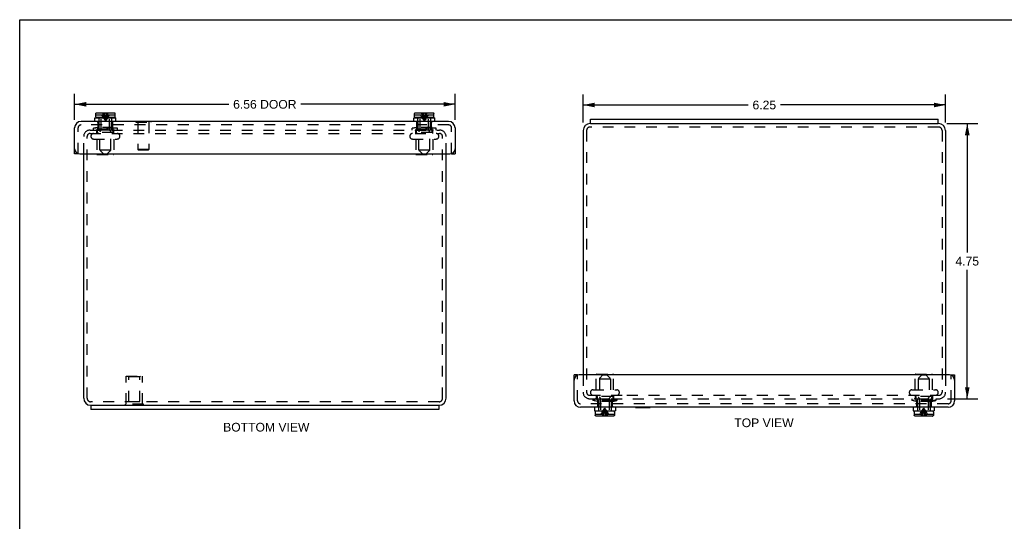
# Model space of a CAD drawing. Header units: inches. Extents: x 0 to 34, y 0 to 22.
# Tile 2 of 3: x 0 to 17, y 13.3 to 22. Entities that reach past the tile are written whole.
import ezdxf

# ---------------------------------------------------------------- set-up
doc = ezdxf.new("R2010")
doc.units = ezdxf.units.IN
doc.header["$LTSCALE"] = 1.868034
doc.header["$MEASUREMENT"] = 0
doc.linetypes.add('HIDDEN', pattern=[0.2, 0.1, -0.1])
doc.layers.get('0').update_dxf_attribs({"linetype": 'CONTINUOUS'})
for name, color, linetype in [('DEFAULT_2', 8, 'HIDDEN'), ('DIMENSIONS', 7, 'CONTINUOUS'), ('DOOR_ASSEMBLY', 7, 'CONTINUOUS')]:
    doc.layers.add(name, color=color, linetype=linetype)
doc.styles.get("Standard").update_dxf_attribs({"font": 'arial.ttf'})
doc.dimstyles.new('DIMSTYLE_2', dxfattribs={"dimtxt": 0.149842, "dimasz": 0.19979, "dimexe": 0.09, "dimexo": 0.07, "dimgap": 0.0375, "dimtad": 0, "dimtih": 1, "dimtoh": 1, "dimzin": 4, "dimdsep": 46, "dimtxsty": 'Standard', "dimblk": '_FILLED', "dimblk1": '_FILLED', "dimblk2": '_FILLED', "dimcen": 0.09, "dimadec": 3, "dimazin": 1, "dimtfac": 1, "dimtdec": 3, "dimtofl": 0, "dimtmove": 0, "dimatfit": 3, "dimldrblk": '_FILLED', "dimfxl": 0, "dimtolj": 1, "dimtzin": 4, "dimarcsym": 0})

# ---------------------------------------------------------------- blocks, each defined once
blk = doc.blocks.new('_FILLED')
at = {"color": 0, "linetype": 'ByBlock'}
blk.add_solid([(0, 0), (-1, 0.2), (-1, -0.2)], dxfattribs=at)
blk = doc.blocks.new('*D3')
at = {"layer": 'DIMENSIONS', "color": 2, "linetype": 'Continuous'}
for p, q in [((0.947, 20.247), (0.947, 20.696)), ((7.51, 20.247), (7.51, 20.696)), ((0.947, 20.516), (3.607, 20.516)), ((7.51, 20.516), (4.85, 20.516))]:
    blk.add_line(p, q, dxfattribs=at)
at = {"layer": 'DIMENSIONS', "color": 2, "linetype": 'Continuous', "xscale": 0.1997896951, "yscale": 0.1997896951, "zscale": 0.1997896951, "rotation": 180}
blk.add_blockref('_FILLED', (0.947, 20.516), dxfattribs=at)
at = {"layer": 'DIMENSIONS', "color": 2, "linetype": 'Continuous', "xscale": 0.1997896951, "yscale": 0.1997896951, "zscale": 0.1997896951}
blk.add_blockref('_FILLED', (7.51, 20.516), dxfattribs=at)
at = {"layer": 'DIMENSIONS', "color": 2, "linetype": 'Continuous', "insert": (4.228, 20.591), "char_height": 0.1498, "width": 1.09234, "attachment_point": 2, "line_spacing_factor": 0.9}
blk.add_mtext('6.56 DOOR', dxfattribs=at)
blk = doc.blocks.new('*D8')
at = {"layer": 'DIMENSIONS', "color": 2, "linetype": 'Continuous'}
for p, q in [((15.988, 20.183), (16.523, 20.183)), ((16.343, 20.183), (16.343, 17.958)), ((16.343, 15.433), (16.343, 17.658)), ((16.001, 15.433), (16.523, 15.433))]:
    blk.add_line(p, q, dxfattribs=at)
at = {"layer": 'DIMENSIONS', "color": 2, "linetype": 'Continuous', "xscale": 0.1997896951, "yscale": 0.1997896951, "zscale": 0.1997896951}
for p, rotation in [((16.343, 20.183), 90), ((16.343, 15.433), 270)]:
    blk.add_blockref('_FILLED', p, dxfattribs=dict(at, rotation=rotation))
at = {"layer": 'DIMENSIONS', "color": 2, "linetype": 'Continuous', "insert": (16.343, 17.883), "char_height": 0.1498, "width": 0.40719, "attachment_point": 2, "line_spacing_factor": 0.9}
blk.add_mtext('4.75', dxfattribs=at)
blk = doc.blocks.new('*D10')
at = {"layer": 'DIMENSIONS', "color": 2, "linetype": 'Continuous'}
for p, q in [((9.718, 20.203), (9.718, 20.684)), ((15.968, 20.203), (15.968, 20.684)), ((9.718, 20.504), (12.565, 20.504)), ((15.968, 20.504), (13.122, 20.504))]:
    blk.add_line(p, q, dxfattribs=at)
at = {"layer": 'DIMENSIONS', "color": 2, "linetype": 'Continuous', "xscale": 0.1997896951, "yscale": 0.1997896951, "zscale": 0.1997896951, "rotation": 180}
blk.add_blockref('_FILLED', (9.718, 20.504), dxfattribs=at)
at = {"layer": 'DIMENSIONS', "color": 2, "linetype": 'Continuous', "xscale": 0.1997896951, "yscale": 0.1997896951, "zscale": 0.1997896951}
blk.add_blockref('_FILLED', (15.968, 20.504), dxfattribs=at)
at = {"layer": 'DIMENSIONS', "color": 2, "linetype": 'Continuous', "insert": (12.843, 20.579), "char_height": 0.1498, "width": 0.40719, "attachment_point": 2, "line_spacing_factor": 0.9}
blk.add_mtext('6.25', dxfattribs=at)

msp = doc.modelspace()

# ---------------------------------------------------------------- linework, layer by layer
at = {"color": 7, "linetype": 'Continuous'}
for p, q in [((0, 0), (0, 21.9769)), ((0, 21.9769), (33.9642, 21.9769)), ((9.8432, 20.1833), (9.8432, 20.2583)), ((15.8432, 20.1833), (15.8432, 20.2583)), ((9.8432, 20.1833), (15.8432, 20.1833)), ((1.2284, 15.3215), (1.2284, 15.2465)), ((1.2284, 15.3215), (7.2284, 15.3215)), ((7.2284, 15.3215), (7.2284, 15.2465))]:
    msp.add_line(p, q, dxfattribs=at)
at = {"color": 3, "linetype": 'Continuous'}
for p, q in [((9.8432, 20.2583), (15.8432, 20.2583)), ((9.7182, 20.0633), (9.7182, 15.8453)), ((9.8432, 20.1833), (9.8382, 20.1833)), ((15.8482, 20.1833), (15.8432, 20.1833)), ((15.9682, 20.0633), (15.9682, 15.8453)), ((1.1034, 15.4415), (1.1034, 19.6595)), ((7.3534, 15.4415), (7.3534, 19.6595)), ((1.2234, 15.3215), (1.2284, 15.3215)), ((7.2284, 15.3215), (7.2334, 15.3215)), ((7.2284, 15.2465), (1.2284, 15.2465))]:
    msp.add_line(p, q, dxfattribs=at)
for centre, start, end in [((9.8382, 20.0633), 90, 180), ((15.8482, 20.0633), 0, 90), ((1.2234, 15.4415), 180, 270), ((7.2334, 15.4415), 270, 360)]:
    msp.add_arc(centre, 0.12, start, end, dxfattribs=at)
at = {"layer": 'DEFAULT_2', "color": 8, "linetype": 'HIDDEN'}
for p, q in [((1.2154, 20.0715), (7.2414, 20.0715)), ((1.3434, 20.117), (1.2709, 20.1015)), ((1.2709, 20.0715), (1.2709, 20.1015)), ((1.6859, 20.1015), (1.2709, 20.1015)), ((1.3304, 20.0115), (1.3304, 20.0615)), ((1.3434, 20.0365), (1.3434, 20.117)), ((1.6134, 20.117), (1.3434, 20.117)), ((1.6134, 20.0365), (1.6134, 20.117)), ((1.6134, 20.117), (1.6859, 20.1015)), ((1.6264, 20.0115), (1.6264, 20.0615)), ((1.6859, 20.0715), (1.6859, 20.1015)), ((6.8434, 20.117), (6.7709, 20.1015)), ((7.1859, 20.1015), (6.7709, 20.1015)), ((6.7709, 20.0715), (6.7709, 20.1015)), ((6.8304, 20.0115), (6.8304, 20.0615)), ((7.1134, 20.117), (6.8434, 20.117)), ((6.8434, 20.0365), (6.8434, 20.117)), ((7.1134, 20.0365), (7.1134, 20.117)), ((7.1134, 20.117), (7.1859, 20.1015)), ((7.1264, 20.0115), (7.1264, 20.0615)), ((7.1859, 20.0715), (7.1859, 20.1015)), ((9.7782, 20.0633), (9.7782, 15.5453)), ((15.8482, 20.1233), (9.8382, 20.1233)), ((15.9082, 20.0633), (15.9082, 15.5453)), ((1.1034, 19.6595), (1.1034, 19.9595)), ((1.1634, 15.4415), (1.1634, 19.9595)), ((1.2154, 20.0115), (7.2414, 20.0115)), ((1.2284, 19.9653), (1.2284, 19.9633)), ((1.2747, 19.917), (1.6822, 19.917)), ((1.3304, 19.917), (1.3304, 19.659)), ((1.6084, 20.0315), (1.3484, 20.0315)), ((1.3834, 19.7315), (1.3834, 20.0315)), ((1.5734, 19.7315), (1.5734, 20.0315)), ((1.6264, 19.917), (1.6264, 19.659)), ((1.7284, 19.9653), (1.7284, 19.9633)), ((6.7284, 19.9653), (6.7284, 19.9633)), ((6.7747, 19.917), (7.1822, 19.917)), ((6.8304, 19.917), (6.8304, 19.659)), ((7.1084, 20.0315), (6.8484, 20.0315)), ((6.8834, 19.7315), (6.8834, 20.0315)), ((7.0734, 19.7315), (7.0734, 20.0315)), ((7.1264, 19.917), (7.1264, 19.659)), ((7.2284, 19.9653), (7.2284, 19.9633)), ((7.2934, 15.4415), (7.2934, 19.9595)), ((7.3534, 19.6595), (7.3534, 19.9595)), ((1.3834, 19.7315), (1.5734, 19.7315)), ((6.8834, 19.7315), (7.0734, 19.7315)), ((1.3404, 19.649), (1.6164, 19.649)), ((6.8404, 19.649), (7.1164, 19.649)), ((1.8384, 15.3421), (1.8384, 15.8211)), ((1.8384, 15.8211), (2.1184, 15.8211)), ((1.8834, 15.8111), (1.8734, 15.8211)), ((1.8834, 15.3836), (1.8834, 15.8111)), ((2.0734, 15.8111), (1.8834, 15.8111)), ((2.0734, 15.8111), (2.0834, 15.8211)), ((2.0734, 15.3836), (2.0734, 15.8111)), ((2.1184, 15.3421), (2.1184, 15.8211)), ((9.7182, 15.8453), (9.7182, 15.5453)), ((9.9452, 15.5878), (9.9452, 15.8458)), ((9.9552, 15.8558), (10.2312, 15.8558)), ((10.2412, 15.5878), (10.2412, 15.8458)), ((15.4452, 15.5878), (15.4452, 15.8458)), ((15.4552, 15.8558), (15.7312, 15.8558)), ((15.7412, 15.5878), (15.7412, 15.8458)), ((15.9682, 15.8453), (15.9682, 15.5453)), ((9.9982, 15.7733), (9.9982, 15.4733)), ((10.1882, 15.7733), (9.9982, 15.7733)), ((10.1882, 15.7733), (10.1882, 15.4733)), ((15.6882, 15.7733), (15.4982, 15.7733)), ((15.4982, 15.7733), (15.4982, 15.4733)), ((15.6882, 15.7733), (15.6882, 15.4733)), ((9.8302, 15.4933), (10.4744, 15.4933)), ((9.8432, 15.5396), (9.8432, 15.5416)), ((9.8894, 15.5878), (10.2969, 15.5878)), ((9.9452, 15.4933), (9.9452, 15.4433)), ((9.9582, 15.4683), (9.9582, 15.3878)), ((10.2232, 15.4733), (9.9632, 15.4733)), ((10.2282, 15.4683), (10.2282, 15.3878)), ((10.2412, 15.4933), (10.2412, 15.4433)), ((10.3432, 15.5396), (10.3432, 15.5416)), ((10.4744, 15.4933), (15.8614, 15.4933)), ((15.3432, 15.5396), (15.3432, 15.5416)), ((15.3894, 15.5878), (15.7969, 15.5878)), ((15.4452, 15.4933), (15.4452, 15.4433)), ((15.4582, 15.4683), (15.4582, 15.3878)), ((15.7232, 15.4733), (15.4632, 15.4733)), ((15.7282, 15.4683), (15.7282, 15.3878)), ((15.7412, 15.4933), (15.7412, 15.4433)), ((15.8432, 15.5396), (15.8432, 15.5416)), ((7.2334, 15.3815), (1.2234, 15.3815)), ((2.1344, 15.3421), (1.8224, 15.3421)), ((1.8224, 15.3211), (1.8224, 15.3421)), ((2.1344, 15.3211), (1.8224, 15.3211)), ((1.8834, 15.3836), (2.0734, 15.3836)), ((1.9784, 15.3211), (1.9784, 15.3421)), ((2.1344, 15.3211), (2.1344, 15.3421)), ((9.8302, 15.4333), (15.8562, 15.4333)), ((9.8857, 15.4333), (9.8857, 15.4033)), ((9.9582, 15.3878), (9.8857, 15.4033)), ((10.3007, 15.4033), (9.8857, 15.4033)), ((10.2282, 15.3878), (9.9582, 15.3878)), ((10.2282, 15.3878), (10.3007, 15.4033)), ((10.3007, 15.4333), (10.3007, 15.4033)), ((15.3857, 15.4333), (15.3857, 15.4033)), ((15.8007, 15.4033), (15.3857, 15.4033)), ((15.4582, 15.3878), (15.3857, 15.4033)), ((15.7282, 15.3878), (15.4582, 15.3878)), ((15.7282, 15.3878), (15.8007, 15.4033)), ((15.8007, 15.4333), (15.8007, 15.4033))]:
    msp.add_line(p, q, dxfattribs=at)
for centre, radius, start, end in [((1.2154, 19.9595), 0.112, 90, 180), ((1.3204, 20.0615), 0.01, 0, 90), ((1.6364, 20.0615), 0.01, 90, 180), ((6.8204, 20.0615), 0.01, 0, 90), ((7.1364, 20.0615), 0.01, 90, 180), ((7.2414, 19.9595), 0.112, 0, 90), ((9.8382, 20.0633), 0.06, 90, 180), ((15.8482, 20.0633), 0.06, 0, 90), ((1.2154, 19.9595), 0.052, 90, 180), ((1.2747, 19.9653), 0.0462, 90, 180), ((1.2747, 19.9633), 0.0462, 180, 270), ((1.3484, 20.0365), 0.005, 180, 270), ((1.6084, 20.0365), 0.005, 270, 360), ((1.6822, 19.9653), 0.0462, 0, 90), ((1.6822, 19.9633), 0.0462, 270, 360), ((6.7747, 19.9653), 0.0462, 90, 180), ((6.7747, 19.9633), 0.0462, 180, 270), ((6.8484, 20.0365), 0.005, 180, 270), ((7.1084, 20.0365), 0.005, 270, 360), ((7.1822, 19.9653), 0.0462, 0, 90), ((7.1822, 19.9633), 0.0462, 270, 360), ((7.2414, 19.9595), 0.052, 0, 90), ((1.3404, 19.659), 0.01, 180, 270), ((1.6164, 19.659), 0.01, 270, 360), ((6.8404, 19.659), 0.01, 180, 270), ((7.1164, 19.659), 0.01, 270, 360), ((9.9552, 15.8458), 0.01, 90, 180), ((10.2312, 15.8458), 0.01, 0, 90), ((15.4552, 15.8458), 0.01, 90, 180), ((15.7312, 15.8458), 0.01, 0, 90), ((9.8302, 15.5453), 0.112, 180, 270), ((9.8302, 15.5453), 0.052, 180, 270), ((9.8894, 15.5416), 0.0462, 90, 180), ((9.8894, 15.5396), 0.0462, 180, 270), ((9.9632, 15.4683), 0.005, 90, 180), ((10.2232, 15.4683), 0.005, 0, 90), ((10.2969, 15.5416), 0.0462, 0, 90), ((10.2969, 15.5396), 0.0462, 270, 360), ((15.3894, 15.5416), 0.0462, 90, 180), ((15.3894, 15.5396), 0.0462, 180, 270), ((15.4632, 15.4683), 0.005, 90, 180), ((15.7232, 15.4683), 0.005, 0, 90), ((15.7969, 15.5416), 0.0462, 0, 90), ((15.7969, 15.5396), 0.0462, 270, 360), ((15.8562, 15.5453), 0.112, 270, 360), ((15.8562, 15.5453), 0.052, 276.18997, 360), ((1.2234, 15.4415), 0.06, 180, 270), ((7.2334, 15.4415), 0.06, 270, 360), ((9.9352, 15.4433), 0.01, 270, 360), ((10.2512, 15.4433), 0.01, 180, 270), ((15.4352, 15.4433), 0.01, 270, 360), ((15.7512, 15.4433), 0.01, 180, 270)]:
    msp.add_arc(centre, radius, start, end, dxfattribs=at)
at = {"layer": 'DOOR_ASSEMBLY', "color": 3, "linetype": 'Continuous'}
for p, q in [((7.3977, 20.2195), (1.0592, 20.2195)), ((0.9472, 19.6595), (0.9472, 20.1075)), ((7.5097, 20.1075), (7.5097, 19.6595)), ((1.0372, 19.6595), (7.4197, 19.6595)), ((9.5619, 15.3973), (9.5619, 15.8453)), ((16.0344, 15.8453), (9.6519, 15.8453)), ((16.1244, 15.8453), (16.1244, 15.3973)), ((16.0124, 15.2853), (9.6739, 15.2853))]:
    msp.add_line(p, q, dxfattribs=at)
at = {"layer": 'DOOR_ASSEMBLY', "color": 7, "linetype": 'Continuous'}
for p, q in [((1.2974, 20.2195), (1.2974, 20.282)), ((1.2974, 20.282), (1.6594, 20.282)), ((1.3114, 20.302), (1.3114, 20.337)), ((1.3114, 20.337), (1.3122, 20.337)), ((1.3122, 20.355), (1.3123, 20.3565)), ((1.3122, 20.337), (1.3122, 20.355)), ((1.3259, 20.37), (1.3273, 20.37)), ((1.6304, 20.287), (1.3264, 20.287)), ((1.3273, 20.37), (1.6295, 20.37)), ((1.4054, 20.282), (1.4054, 20.287)), ((1.5514, 20.282), (1.5514, 20.287)), ((1.6295, 20.37), (1.631, 20.37)), ((1.6446, 20.337), (1.6446, 20.355)), ((1.6446, 20.337), (1.6454, 20.337)), ((1.6454, 20.302), (1.6454, 20.337)), ((1.6594, 20.2195), (1.6594, 20.282)), ((2.0042, 20.2235), (2.0042, 20.2195)), ((2.0042, 20.2235), (2.2602, 20.2235)), ((2.2602, 20.2235), (2.2602, 20.2195)), ((6.7974, 20.282), (7.1594, 20.282)), ((6.7974, 20.2195), (6.7974, 20.282)), ((6.8114, 20.337), (6.8122, 20.337)), ((6.8114, 20.302), (6.8114, 20.337)), ((6.8122, 20.355), (6.8123, 20.3565)), ((6.8122, 20.337), (6.8122, 20.355)), ((6.8259, 20.37), (6.8273, 20.37)), ((7.1304, 20.287), (6.8264, 20.287)), ((6.8273, 20.37), (7.1295, 20.37)), ((6.9054, 20.282), (6.9054, 20.287)), ((7.0514, 20.282), (7.0514, 20.287)), ((7.1295, 20.37), (7.131, 20.37)), ((7.1446, 20.337), (7.1446, 20.355)), ((7.1446, 20.337), (7.1454, 20.337)), ((7.1454, 20.302), (7.1454, 20.337)), ((7.1594, 20.2195), (7.1594, 20.282)), ((1.0072, 19.6595), (0.9472, 19.6595)), ((1.0072, 19.6647), (1.0072, 19.6595)), ((7.4497, 19.6595), (7.4497, 19.6647)), ((7.4497, 19.6595), (7.5097, 19.6595)), ((9.6219, 15.8453), (9.5619, 15.8453)), ((9.6219, 15.8453), (9.6219, 15.8402)), ((16.0644, 15.8453), (16.1244, 15.8453)), ((9.9122, 15.2853), (9.9122, 15.2228)), ((10.2742, 15.2853), (10.2742, 15.2228)), ((10.6189, 15.2813), (10.6189, 15.2853)), ((10.8749, 15.2813), (10.8749, 15.2853)), ((15.4122, 15.2853), (15.4122, 15.2228)), ((15.7742, 15.2853), (15.7742, 15.2228)), ((9.9122, 15.2228), (10.2742, 15.2228)), ((9.9262, 15.2028), (9.9262, 15.1678)), ((9.927, 15.1678), (9.9262, 15.1678)), ((9.927, 15.1678), (9.927, 15.1498)), ((9.927, 15.1484), (9.927, 15.1498)), ((9.9421, 15.1348), (9.9406, 15.1349)), ((10.2452, 15.2178), (9.9412, 15.2178)), ((10.2443, 15.1348), (9.9421, 15.1348)), ((10.0202, 15.2228), (10.0202, 15.2178)), ((10.1662, 15.2228), (10.1662, 15.2178)), ((10.2457, 15.1349), (10.2443, 15.1348)), ((10.2593, 15.1678), (10.2593, 15.1498)), ((10.2602, 15.1678), (10.2593, 15.1678)), ((10.2593, 15.1498), (10.2593, 15.1484)), ((10.2602, 15.2028), (10.2602, 15.1678)), ((10.6189, 15.2813), (10.8749, 15.2813)), ((15.4122, 15.2228), (15.7742, 15.2228)), ((15.4262, 15.2028), (15.4262, 15.1678)), ((15.427, 15.1678), (15.4262, 15.1678)), ((15.427, 15.1678), (15.427, 15.1498)), ((15.427, 15.1484), (15.427, 15.1498)), ((15.4421, 15.1348), (15.4406, 15.1349)), ((15.7452, 15.2178), (15.4412, 15.2178)), ((15.7443, 15.1348), (15.4421, 15.1348)), ((15.5202, 15.2228), (15.5202, 15.2178)), ((15.6662, 15.2228), (15.6662, 15.2178)), ((15.7457, 15.1349), (15.7443, 15.1348)), ((15.7602, 15.1678), (15.7593, 15.1678)), ((15.7593, 15.1678), (15.7593, 15.1498)), ((15.7593, 15.1498), (15.7593, 15.1484)), ((15.7602, 15.2028), (15.7602, 15.1678))]:
    msp.add_line(p, q, dxfattribs=at)
at = {"layer": 'DOOR_ASSEMBLY', "color": 8, "linetype": 'HIDDEN'}
for p, q in [((1.3122, 20.337), (1.4458, 20.337)), ((1.314, 20.3621), (1.314, 20.3621)), ((1.3148, 20.3634), (1.3148, 20.3634)), ((1.3157, 20.3646), (1.3157, 20.3645)), ((1.3167, 20.3656), (1.3167, 20.3656)), ((1.3178, 20.3666), (1.3178, 20.3666)), ((1.319, 20.3675), (1.319, 20.3675)), ((1.3202, 20.3683), (1.3202, 20.3683)), ((1.3259, 20.37), (1.3244, 20.3697)), ((1.3484, 20.202), (1.3484, 20.2195)), ((1.3684, 20.202), (1.3684, 20.282)), ((1.4054, 20.0742), (1.4054, 20.282)), ((1.4328, 20.3015), (1.4433, 20.284)), ((1.5134, 20.3422), (1.511, 20.337)), ((1.511, 20.337), (1.6446, 20.337)), ((1.524, 20.3015), (1.5135, 20.284)), ((1.5514, 20.0742), (1.5514, 20.282)), ((1.5884, 20.202), (1.5884, 20.282)), ((1.6084, 20.202), (1.6084, 20.2195)), ((1.6366, 20.3683), (1.6366, 20.3683)), ((1.6379, 20.3675), (1.6379, 20.3675)), ((1.6391, 20.3666), (1.6391, 20.3666)), ((1.6402, 20.3656), (1.6402, 20.3656)), ((1.6412, 20.3645), (1.6412, 20.3646)), ((1.6421, 20.3634), (1.6421, 20.3634)), ((1.6428, 20.3621), (1.6428, 20.3621)), ((1.6445, 20.3565), (1.6443, 20.3579)), ((2.0042, 20.2195), (2.0042, 20.2055)), ((2.2602, 20.2195), (2.2602, 20.2055)), ((6.8122, 20.337), (6.9458, 20.337)), ((6.814, 20.3621), (6.814, 20.3621)), ((6.8148, 20.3634), (6.8148, 20.3634)), ((6.8157, 20.3646), (6.8157, 20.3645)), ((6.8167, 20.3656), (6.8167, 20.3656)), ((6.8178, 20.3666), (6.8178, 20.3666)), ((6.819, 20.3675), (6.819, 20.3675)), ((6.8202, 20.3683), (6.8202, 20.3683)), ((6.8259, 20.37), (6.8244, 20.3697)), ((6.8484, 20.202), (6.8484, 20.2195)), ((6.8684, 20.202), (6.8684, 20.282)), ((6.9054, 20.0742), (6.9054, 20.282)), ((6.9328, 20.3015), (6.9433, 20.284)), ((7.0134, 20.3422), (7.011, 20.337)), ((7.011, 20.337), (7.1446, 20.337)), ((7.024, 20.3015), (7.0135, 20.284)), ((7.0514, 20.0742), (7.0514, 20.282)), ((7.0884, 20.202), (7.0884, 20.282)), ((7.1084, 20.202), (7.1084, 20.2195)), ((7.1366, 20.3683), (7.1366, 20.3683)), ((7.1379, 20.3675), (7.1379, 20.3675)), ((7.1391, 20.3666), (7.1391, 20.3666)), ((7.1402, 20.3656), (7.1402, 20.3656)), ((7.1412, 20.3645), (7.1412, 20.3646)), ((7.1421, 20.3634), (7.1421, 20.3634)), ((7.1428, 20.3621), (7.1428, 20.3621)), ((7.1445, 20.3565), (7.1443, 20.3579)), ((1.0072, 19.6647), (1.0072, 20.1075)), ((7.3977, 20.1595), (1.0592, 20.1595)), ((1.3386, 20.0945), (1.3466, 20.0868)), ((1.3386, 20.0945), (1.6182, 20.0945)), ((1.3466, 20.0868), (1.3543, 20.0793)), ((1.3484, 20.202), (1.3726, 20.202)), ((1.3519, 20.0945), (1.3519, 20.202)), ((1.3543, 20.0793), (1.3617, 20.072)), ((1.5951, 20.072), (1.3617, 20.072)), ((1.3726, 20.072), (1.3726, 20.202)), ((1.3844, 19.7272), (1.3844, 20.0408)), ((1.401, 20.0636), (1.3888, 20.0514)), ((1.5558, 20.0636), (1.568, 20.0514)), ((1.5724, 19.7272), (1.5724, 20.0408)), ((1.5843, 20.072), (1.5843, 20.202)), ((1.5843, 20.202), (1.6084, 20.202)), ((1.6026, 20.0793), (1.5951, 20.072)), ((1.6026, 20.0793), (1.6103, 20.0868)), ((1.6049, 20.0945), (1.6049, 20.202)), ((1.6103, 20.0868), (1.6182, 20.0945)), ((2.0042, 20.2055), (2.2602, 20.2055)), ((2.0382, 20.2055), (2.0382, 19.7335)), ((2.2262, 20.2055), (2.2262, 19.7335)), ((6.8386, 20.0945), (7.1182, 20.0945)), ((6.8466, 20.0868), (6.8386, 20.0945)), ((6.8466, 20.0868), (6.8543, 20.0793)), ((6.8484, 20.202), (6.8726, 20.202)), ((6.8519, 20.0945), (6.8519, 20.202)), ((6.8543, 20.0793), (6.8617, 20.072)), ((7.0951, 20.072), (6.8617, 20.072)), ((6.8726, 20.072), (6.8726, 20.202)), ((6.8844, 19.7272), (6.8844, 20.0408)), ((6.901, 20.0636), (6.8888, 20.0514)), ((7.0558, 20.0636), (7.068, 20.0514)), ((7.0724, 19.7272), (7.0724, 20.0408)), ((7.0843, 20.202), (7.1084, 20.202)), ((7.0843, 20.072), (7.0843, 20.202)), ((7.0951, 20.072), (7.1026, 20.0793)), ((7.1026, 20.0793), (7.1103, 20.0868)), ((7.1049, 20.0945), (7.1049, 20.202)), ((7.1103, 20.0868), (7.1182, 20.0945)), ((7.4497, 19.6647), (7.4497, 20.1075)), ((1.4454, 19.66), (1.3888, 19.7166)), ((1.5114, 19.66), (1.568, 19.7166)), ((2.0482, 19.7235), (2.0382, 19.7335)), ((2.2262, 19.7335), (2.0382, 19.7335)), ((2.2162, 19.7235), (2.0482, 19.7235)), ((2.2162, 19.7235), (2.2262, 19.7335)), ((6.9454, 19.66), (6.8888, 19.7166)), ((7.0114, 19.66), (7.068, 19.7166)), ((1.4454, 19.66), (1.5114, 19.66)), ((6.9454, 19.66), (7.0114, 19.66)), ((9.6219, 15.3973), (9.6219, 15.8402)), ((10.0602, 15.8448), (10.0035, 15.7882)), ((10.0602, 15.8448), (10.1262, 15.8448)), ((10.1262, 15.8448), (10.1828, 15.7882)), ((15.5602, 15.8448), (15.5035, 15.7882)), ((15.5602, 15.8448), (15.6262, 15.8448)), ((15.6262, 15.8448), (15.6828, 15.7882)), ((16.0644, 15.3973), (16.0644, 15.8453)), ((9.9992, 15.7776), (9.9992, 15.464)), ((10.1872, 15.7776), (10.1872, 15.464)), ((15.4992, 15.7776), (15.4992, 15.464)), ((15.6872, 15.7776), (15.6872, 15.464)), ((16.0124, 15.3453), (9.6739, 15.3453)), ((9.9613, 15.4181), (9.9533, 15.4103)), ((10.233, 15.4103), (9.9533, 15.4103)), ((9.969, 15.4256), (9.9613, 15.4181)), ((9.9632, 15.3028), (9.9632, 15.2853)), ((9.9873, 15.3028), (9.9632, 15.3028)), ((9.9667, 15.4103), (9.9667, 15.3028)), ((9.969, 15.4256), (9.9764, 15.4328)), ((9.9764, 15.4328), (10.2099, 15.4328)), ((9.9832, 15.3028), (9.9832, 15.2228)), ((9.9873, 15.4328), (9.9873, 15.3028)), ((10.0158, 15.4412), (10.0035, 15.4534)), ((10.0202, 15.4306), (10.0202, 15.2228)), ((10.1662, 15.4306), (10.1662, 15.2228)), ((10.1705, 15.4412), (10.1828, 15.4534)), ((10.199, 15.4328), (10.199, 15.3028)), ((10.2232, 15.3028), (10.199, 15.3028)), ((10.2032, 15.3028), (10.2032, 15.2228)), ((10.2173, 15.4256), (10.2099, 15.4328)), ((10.225, 15.4181), (10.2173, 15.4256)), ((10.2196, 15.4103), (10.2196, 15.3028)), ((10.2232, 15.3028), (10.2232, 15.2853)), ((10.233, 15.4103), (10.225, 15.4181)), ((15.4613, 15.4181), (15.4533, 15.4103)), ((15.733, 15.4103), (15.4533, 15.4103)), ((15.469, 15.4256), (15.4613, 15.4181)), ((15.4873, 15.3028), (15.4632, 15.3028)), ((15.4632, 15.3028), (15.4632, 15.2853)), ((15.4667, 15.4103), (15.4667, 15.3028)), ((15.4764, 15.4328), (15.469, 15.4256)), ((15.4764, 15.4328), (15.7099, 15.4328)), ((15.4832, 15.3028), (15.4832, 15.2228)), ((15.4873, 15.4328), (15.4873, 15.3028)), ((15.5158, 15.4412), (15.5035, 15.4534)), ((15.5202, 15.4306), (15.5202, 15.2228)), ((15.6662, 15.4306), (15.6662, 15.2228)), ((15.6705, 15.4412), (15.6828, 15.4534)), ((15.699, 15.4328), (15.699, 15.3028)), ((15.7232, 15.3028), (15.699, 15.3028)), ((15.7032, 15.3028), (15.7032, 15.2228)), ((15.7173, 15.4256), (15.7099, 15.4328)), ((15.725, 15.4181), (15.7173, 15.4256)), ((15.7196, 15.4103), (15.7196, 15.3028)), ((15.7232, 15.3028), (15.7232, 15.2853)), ((15.725, 15.4181), (15.733, 15.4103)), ((9.927, 15.1678), (10.0606, 15.1678)), ((9.927, 15.1484), (9.9273, 15.1469)), ((9.9288, 15.1428), (9.9288, 15.1427)), ((9.9295, 15.1415), (9.9295, 15.1415)), ((9.9304, 15.1403), (9.9304, 15.1403)), ((9.9314, 15.1392), (9.9314, 15.1392)), ((9.9325, 15.1382), (9.9325, 15.1382)), ((9.9337, 15.1373), (9.9337, 15.1373)), ((9.9349, 15.1366), (9.935, 15.1366)), ((9.9406, 15.1349), (9.9406, 15.1349)), ((10.0476, 15.2034), (10.058, 15.2208)), ((10.1257, 15.1678), (10.2593, 15.1678)), ((10.1387, 15.2034), (10.1283, 15.2208)), ((10.2457, 15.1349), (10.2472, 15.1351)), ((10.2514, 15.1366), (10.2514, 15.1366)), ((10.2526, 15.1373), (10.2526, 15.1373)), ((10.2538, 15.1382), (10.2538, 15.1382)), ((10.2549, 15.1392), (10.2549, 15.1392)), ((10.2559, 15.1403), (10.2559, 15.1403)), ((10.2568, 15.1415), (10.2568, 15.1415)), ((10.2576, 15.1427), (10.2576, 15.1428)), ((10.2593, 15.1484), (10.2593, 15.1484)), ((15.427, 15.1678), (15.5606, 15.1678)), ((15.427, 15.1484), (15.4273, 15.1469)), ((15.4288, 15.1428), (15.4288, 15.1427)), ((15.4295, 15.1415), (15.4295, 15.1415)), ((15.4304, 15.1403), (15.4304, 15.1403)), ((15.4314, 15.1392), (15.4314, 15.1392)), ((15.4325, 15.1382), (15.4325, 15.1382)), ((15.4337, 15.1373), (15.4337, 15.1373)), ((15.4349, 15.1366), (15.435, 15.1366)), ((15.4406, 15.1349), (15.4406, 15.1349)), ((15.5476, 15.2034), (15.558, 15.2208)), ((15.6257, 15.1678), (15.7593, 15.1678)), ((15.6387, 15.2034), (15.6283, 15.2208)), ((15.7457, 15.1349), (15.7472, 15.1351)), ((15.7514, 15.1366), (15.7514, 15.1366)), ((15.7526, 15.1373), (15.7526, 15.1373)), ((15.7538, 15.1382), (15.7538, 15.1382)), ((15.7549, 15.1392), (15.7549, 15.1392)), ((15.7559, 15.1403), (15.7559, 15.1403)), ((15.7568, 15.1415), (15.7568, 15.1415)), ((15.7576, 15.1427), (15.7576, 15.1428))]:
    msp.add_line(p, q, dxfattribs=at)
at = {"layer": 'DOOR_ASSEMBLY', "color": 7, "linetype": 'Continuous'}
for points in [[(1.3123, 20.3565), (1.3125, 20.3579), (1.3129, 20.3594), (1.3134, 20.3608), (1.314, 20.3621), (1.3148, 20.3634), (1.3157, 20.3645), (1.3167, 20.3656), (1.3178, 20.3666), (1.319, 20.3675), (1.3202, 20.3683), (1.3216, 20.3689), (1.323, 20.3694), (1.3244, 20.3697), (1.3259, 20.37)], [(1.631, 20.37), (1.6325, 20.3697), (1.6339, 20.3694), (1.6353, 20.3689), (1.6366, 20.3683), (1.6379, 20.3675), (1.6391, 20.3666), (1.6402, 20.3656), (1.6412, 20.3646), (1.6421, 20.3634), (1.6428, 20.3621), (1.6435, 20.3608), (1.644, 20.3594), (1.6443, 20.3579)], [(1.6443, 20.3579), (1.6445, 20.3565), (1.6446, 20.355)], [(6.8123, 20.3565), (6.8125, 20.3579), (6.8129, 20.3594), (6.8134, 20.3608), (6.814, 20.3621), (6.8148, 20.3634), (6.8157, 20.3645), (6.8167, 20.3656), (6.8178, 20.3666), (6.819, 20.3675), (6.8202, 20.3683), (6.8216, 20.3689), (6.823, 20.3694), (6.8244, 20.3697), (6.8259, 20.37)], [(7.131, 20.37), (7.1325, 20.3697), (7.1339, 20.3694), (7.1353, 20.3689), (7.1366, 20.3683), (7.1379, 20.3675), (7.1391, 20.3666), (7.1402, 20.3656), (7.1412, 20.3646), (7.1421, 20.3634), (7.1428, 20.3621), (7.1435, 20.3608), (7.144, 20.3594), (7.1443, 20.3579)], [(7.1443, 20.3579), (7.1445, 20.3565), (7.1446, 20.355)], [(9.9406, 15.1349), (9.9391, 15.1351), (9.9377, 15.1355), (9.9363, 15.136), (9.935, 15.1366), (9.9337, 15.1373), (9.9325, 15.1382), (9.9314, 15.1392), (9.9304, 15.1403), (9.9295, 15.1415), (9.9288, 15.1427), (9.9281, 15.1441), (9.9276, 15.1455), (9.9273, 15.1469), (9.927, 15.1484)], [(10.2593, 15.1484), (10.259, 15.1469), (10.2587, 15.1455), (10.2582, 15.1441), (10.2576, 15.1428), (10.2568, 15.1415), (10.2559, 15.1403), (10.2549, 15.1392), (10.2538, 15.1382), (10.2526, 15.1373), (10.2514, 15.1366), (10.25, 15.136), (10.2486, 15.1355), (10.2472, 15.1351), (10.2457, 15.1349)], [(15.4406, 15.1349), (15.4391, 15.1351), (15.4377, 15.1355), (15.4363, 15.136), (15.435, 15.1366), (15.4337, 15.1373), (15.4325, 15.1382), (15.4314, 15.1392), (15.4304, 15.1403), (15.4295, 15.1415), (15.4288, 15.1427), (15.4281, 15.1441), (15.4276, 15.1455), (15.4273, 15.1469), (15.427, 15.1484)], [(15.7593, 15.1484), (15.759, 15.1469), (15.7587, 15.1455), (15.7582, 15.1441), (15.7576, 15.1428), (15.7568, 15.1415), (15.7559, 15.1403), (15.7549, 15.1392), (15.7538, 15.1382), (15.7526, 15.1373), (15.7514, 15.1366), (15.75, 15.136), (15.7486, 15.1355), (15.7472, 15.1351), (15.7457, 15.1349)]]:
    msp.add_lwpolyline(points, dxfattribs=at)
at = {"layer": 'DOOR_ASSEMBLY', "color": 8, "linetype": 'HIDDEN'}
for points in [[(1.4137, 20.337), (1.423, 20.3191), (1.4328, 20.3015)], [(1.4458, 20.337), (1.4434, 20.3422), (1.441, 20.3475), (1.4386, 20.3529), (1.4362, 20.3585), (1.4338, 20.3642), (1.4314, 20.37)], [(1.4404, 20.337), (1.4458, 20.3191), (1.4516, 20.3015), (1.4578, 20.284), (1.4643, 20.2668), (1.4712, 20.2498), (1.4784, 20.233)], [(1.4433, 20.284), (1.4544, 20.2668), (1.4661, 20.2498), (1.4784, 20.233)], [(1.4508, 20.37), (1.4545, 20.3463), (1.4586, 20.3229), (1.463, 20.2999), (1.4678, 20.2772), (1.4729, 20.2549), (1.4784, 20.233)], [(1.4619, 20.37), (1.4641, 20.3463), (1.4666, 20.3229), (1.4692, 20.2999)], [(1.4692, 20.2999), (1.4721, 20.2772), (1.4751, 20.2549), (1.4784, 20.233)], [(1.5061, 20.37), (1.5024, 20.3463), (1.4983, 20.3229), (1.4939, 20.2999), (1.4891, 20.2772), (1.4839, 20.2549), (1.4784, 20.233)], [(1.5165, 20.337), (1.511, 20.3191), (1.5052, 20.3015), (1.4991, 20.284), (1.4925, 20.2668), (1.4857, 20.2498), (1.4784, 20.233)], [(1.4876, 20.2999), (1.4848, 20.2772), (1.4817, 20.2549), (1.4784, 20.233)], [(1.5135, 20.284), (1.5024, 20.2668), (1.4907, 20.2498), (1.4784, 20.233)], [(1.4949, 20.37), (1.4927, 20.3463), (1.4903, 20.3229), (1.4876, 20.2999)], [(1.5134, 20.3422), (1.5158, 20.3475), (1.5182, 20.3529), (1.5206, 20.3585), (1.523, 20.3642), (1.5254, 20.37)], [(1.5432, 20.337), (1.5339, 20.3191), (1.524, 20.3015)], [(6.9137, 20.337), (6.923, 20.3191), (6.9328, 20.3015)], [(6.9458, 20.337), (6.9434, 20.3422), (6.941, 20.3475), (6.9386, 20.3529), (6.9362, 20.3585), (6.9338, 20.3642), (6.9314, 20.37)], [(6.9404, 20.337), (6.9458, 20.3191), (6.9516, 20.3015), (6.9578, 20.284), (6.9643, 20.2668), (6.9712, 20.2498), (6.9784, 20.233)], [(6.9433, 20.284), (6.9544, 20.2668), (6.9661, 20.2498), (6.9784, 20.233)], [(6.9508, 20.37), (6.9545, 20.3463), (6.9586, 20.3229), (6.963, 20.2999), (6.9678, 20.2772), (6.9729, 20.2549), (6.9784, 20.233)], [(6.9619, 20.37), (6.9641, 20.3463), (6.9666, 20.3229), (6.9692, 20.2999)], [(6.9692, 20.2999), (6.9721, 20.2772), (6.9751, 20.2549), (6.9784, 20.233)], [(7.0061, 20.37), (7.0024, 20.3463), (6.9983, 20.3229), (6.9939, 20.2999), (6.9891, 20.2772), (6.9839, 20.2549), (6.9784, 20.233)], [(7.0165, 20.337), (7.011, 20.3191), (7.0052, 20.3015), (6.9991, 20.284), (6.9925, 20.2668), (6.9857, 20.2498), (6.9784, 20.233)], [(6.9876, 20.2999), (6.9848, 20.2772), (6.9817, 20.2549), (6.9784, 20.233)], [(7.0135, 20.284), (7.0024, 20.2668), (6.9907, 20.2498), (6.9784, 20.233)], [(6.9949, 20.37), (6.9927, 20.3463), (6.9903, 20.3229), (6.9876, 20.2999)], [(7.0134, 20.3422), (7.0158, 20.3475), (7.0182, 20.3529), (7.0206, 20.3585), (7.023, 20.3642), (7.0254, 20.37)], [(7.0432, 20.337), (7.0339, 20.3191), (7.024, 20.3015)], [(10.0284, 15.1678), (10.0377, 15.1857), (10.0476, 15.2034)], [(10.0606, 15.1678), (10.0582, 15.1627), (10.0558, 15.1574), (10.0534, 15.1519), (10.051, 15.1464), (10.0486, 15.1407), (10.0462, 15.1348)], [(10.0551, 15.1678), (10.0606, 15.1857), (10.0664, 15.2034)], [(10.058, 15.2208), (10.0691, 15.238), (10.0808, 15.255), (10.0932, 15.2718)], [(10.0655, 15.1348), (10.0692, 15.1586), (10.0733, 15.182), (10.0777, 15.205)], [(10.0664, 15.2034), (10.0725, 15.2208), (10.079, 15.238), (10.0859, 15.255), (10.0932, 15.2718)], [(10.0767, 15.1348), (10.0789, 15.1586), (10.0813, 15.182), (10.0839, 15.205)], [(10.0777, 15.205), (10.0825, 15.2276), (10.0876, 15.2499), (10.0932, 15.2718)], [(10.0839, 15.205), (10.0868, 15.2276), (10.0899, 15.2499), (10.0932, 15.2718)], [(10.1283, 15.2208), (10.1172, 15.238), (10.1055, 15.255), (10.0932, 15.2718)], [(10.1138, 15.2208), (10.1073, 15.238), (10.1004, 15.255), (10.0932, 15.2718)], [(10.1208, 15.1348), (10.1171, 15.1586), (10.113, 15.182), (10.1086, 15.205), (10.1038, 15.2276), (10.0987, 15.2499), (10.0932, 15.2718)], [(10.1024, 15.205), (10.0995, 15.2276), (10.0964, 15.2499), (10.0932, 15.2718)], [(10.1097, 15.1348), (10.1074, 15.1586), (10.105, 15.182), (10.1024, 15.205)], [(10.1312, 15.1678), (10.1257, 15.1857), (10.1199, 15.2034), (10.1138, 15.2208)], [(10.1257, 15.1678), (10.1281, 15.1627), (10.1305, 15.1574), (10.1329, 15.1519), (10.1354, 15.1464), (10.1378, 15.1407), (10.1402, 15.1348)], [(10.1579, 15.1678), (10.1486, 15.1857), (10.1387, 15.2034)], [(15.5284, 15.1678), (15.5377, 15.1857), (15.5476, 15.2034)], [(15.5606, 15.1678), (15.5582, 15.1627), (15.5558, 15.1574), (15.5534, 15.1519), (15.551, 15.1464), (15.5486, 15.1407), (15.5462, 15.1348)], [(15.5551, 15.1678), (15.5606, 15.1857), (15.5664, 15.2034), (15.5725, 15.2208), (15.579, 15.238), (15.5859, 15.255), (15.5932, 15.2718)], [(15.558, 15.2208), (15.5691, 15.238), (15.5808, 15.255), (15.5932, 15.2718)], [(15.5655, 15.1348), (15.5692, 15.1586), (15.5733, 15.182), (15.5777, 15.205), (15.5825, 15.2276), (15.5876, 15.2499), (15.5932, 15.2718)], [(15.5767, 15.1348), (15.5789, 15.1586), (15.5813, 15.182), (15.5839, 15.205)], [(15.5839, 15.205), (15.5868, 15.2276), (15.5899, 15.2499), (15.5932, 15.2718)], [(15.6283, 15.2208), (15.6172, 15.238), (15.6055, 15.255), (15.5932, 15.2718)], [(15.6312, 15.1678), (15.6257, 15.1857), (15.6199, 15.2034), (15.6138, 15.2208), (15.6073, 15.238), (15.6004, 15.255), (15.5932, 15.2718)], [(15.6208, 15.1348), (15.6171, 15.1586), (15.613, 15.182), (15.6086, 15.205), (15.6038, 15.2276), (15.5987, 15.2499), (15.5932, 15.2718)], [(15.6024, 15.205), (15.5995, 15.2276), (15.5964, 15.2499), (15.5932, 15.2718)], [(15.6097, 15.1348), (15.6074, 15.1586), (15.605, 15.182), (15.6024, 15.205)], [(15.6257, 15.1678), (15.6281, 15.1627), (15.6305, 15.1574), (15.6329, 15.1519), (15.6354, 15.1464), (15.6378, 15.1407), (15.6402, 15.1348)], [(15.6579, 15.1678), (15.6486, 15.1857), (15.6387, 15.2034)]]:
    msp.add_lwpolyline(points, dxfattribs=at)
at = {"layer": 'DOOR_ASSEMBLY', "color": 3, "linetype": 'Continuous'}
for centre, radius, start, end in [((1.0592, 20.1075), 0.112, 90, 180), ((7.3977, 20.1075), 0.112, 0, 90), ((1.0372, 19.7495), 0.09, 180, 270), ((7.4197, 19.7495), 0.09, 270, 360), ((9.6519, 15.7553), 0.09, 90, 180), ((16.0344, 15.7553), 0.09, 0, 90), ((9.6739, 15.3973), 0.112, 180, 270), ((16.0124, 15.3973), 0.112, 270, 360)]:
    msp.add_arc(centre, radius, start, end, dxfattribs=at)
at = {"layer": 'DOOR_ASSEMBLY', "color": 7, "linetype": 'Continuous'}
for centre, start, end in [((1.3264, 20.302), 180, 270), ((1.6304, 20.302), 270, 360), ((6.8264, 20.302), 180, 270), ((7.1304, 20.302), 270, 360), ((9.9412, 15.2028), 90, 180), ((10.2452, 15.2028), 0, 90), ((15.4412, 15.2028), 90, 180), ((15.7452, 15.2028), 0, 90)]:
    msp.add_arc(centre, 0.015, start, end, dxfattribs=at)
at = {"layer": 'DOOR_ASSEMBLY', "color": 8, "linetype": 'HIDDEN'}
for centre, radius, start, end in [((1.0592, 20.1075), 0.052, 90, 180), ((1.3994, 20.0408), 0.015, 135.00005, 180), ((1.3904, 20.0742), 0.015, 315.00006, 360), ((1.5664, 20.0742), 0.015, 180, 224.99994), ((1.5574, 20.0408), 0.015, 0, 44.99995), ((6.8994, 20.0408), 0.015, 135.00005, 180), ((6.8904, 20.0742), 0.015, 315.00006, 360), ((7.0664, 20.0742), 0.015, 180, 224.99994), ((7.0574, 20.0408), 0.015, 0, 44.99995), ((7.3977, 20.1075), 0.052, 0, 90), ((1.3994, 19.7272), 0.015, 180, 225.00001), ((1.5574, 19.7272), 0.015, 314.99999, 360), ((6.8994, 19.7272), 0.015, 180, 225.00001), ((7.0574, 19.7272), 0.015, 314.99999, 360), ((10.0142, 15.7776), 0.015, 134.99999, 180), ((10.1722, 15.7776), 0.015, 0, 45.00001), ((15.5142, 15.7776), 0.015, 134.99999, 180), ((15.6722, 15.7776), 0.015, 0, 45.00001), ((10.0142, 15.464), 0.015, 180, 224.99995), ((10.1722, 15.464), 0.015, 315.00005, 360), ((15.5142, 15.464), 0.015, 180, 224.99995), ((15.6722, 15.464), 0.015, 315.00005, 360), ((9.6739, 15.3973), 0.052, 180, 270), ((10.0052, 15.4306), 0.015, 0, 44.99994), ((10.1812, 15.4306), 0.015, 135.00006, 180), ((15.5052, 15.4306), 0.015, 0, 44.99994), ((15.6812, 15.4306), 0.015, 135.00006, 180), ((16.0124, 15.3973), 0.052, 270, 360)]:
    msp.add_arc(centre, radius, start, end, dxfattribs=at)

# ---------------------------------------------------------------- texts
at = {"layer": 'DIMENSIONS', "color": 2, "linetype": 'Continuous', "attachment_point": 2, "line_spacing_factor": 0.9}
for s, insert, char_height, width in [('BOTTOM VIEW', (4.2534, 15.0172), 0.149842, 1.485054), ('TOP VIEW', (12.837, 15.0931), 0.14984, 1.021044)]:
    msp.add_mtext(s, dxfattribs=dict(at, insert=insert, char_height=char_height, width=width))

# ---------------------------------------------------------------- dimensions: what is measured, and where the dimension line sits
at = {"layer": 'DIMENSIONS', "color": 2, "linetype": 'Continuous'}
dim = msp.add_linear_dim(base=(7.5097, 20.5158), p1=(0.9472, 20.1774), p2=(7.5097, 20.1774), text='<> DOOR', dimstyle='DIMSTYLE_2', dxfattribs=at)
dim.commit()
dim.dimension.update_dxf_attribs({"geometry": '*D3', "text_midpoint": (4.2284, 20.5158), "dimtype": 160})
dim = msp.add_linear_dim(base=(15.9682, 20.5043), p1=(9.7182, 20.1332), p2=(15.9682, 20.1332), dimstyle='DIMSTYLE_2', dxfattribs=at)
dim.commit()
dim.dimension.update_dxf_attribs({"geometry": '*D10', "text_midpoint": (12.8427, 20.5035), "dimtype": 160})
dim = msp.add_linear_dim(base=(16.3433, 15.4333), p1=(15.918, 20.1833), p2=(15.9313, 15.4333), angle=270, dimstyle='DIMSTYLE_2', dxfattribs=at)
dim.commit()
dim.dimension.update_dxf_attribs({"geometry": '*D8', "text_midpoint": (16.3401, 17.8069), "dimtype": 160})

doc.saveas('drawing.dxf')
